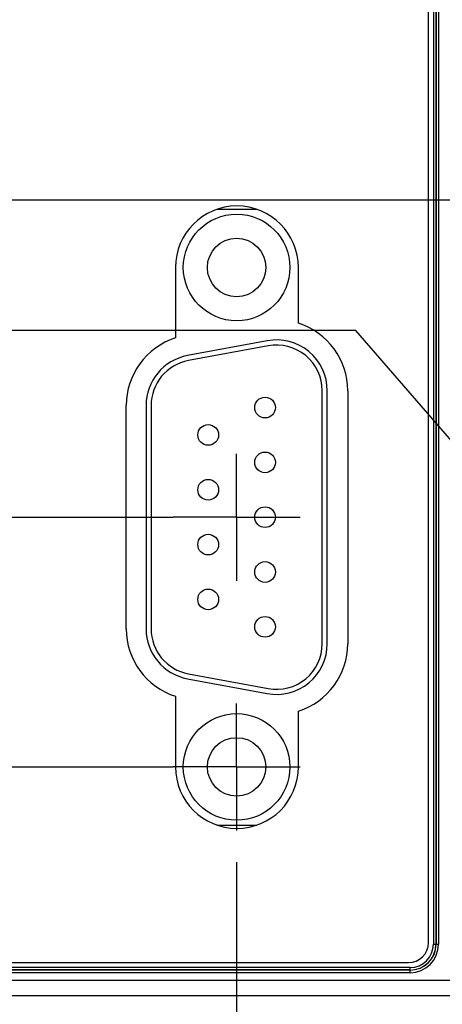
# Model space of a CAD drawing. Header units: inches. Extents: x 0 to 34, y 0 to 22.
# Tile 18 of 118: x 7.6 to 8.4, y 14.4 to 16.3. Entities that reach past the tile are written whole.
import ezdxf

# ---------------------------------------------------------------- set-up
doc = ezdxf.new("R2010")
doc.units = ezdxf.units.IN
doc.header["$LTSCALE"] = 1.87
doc.header["$MEASUREMENT"] = 0
doc.linetypes.add('CENTER', pattern=[0.6, 0.375, -0.075, 0.075, -0.075])
doc.layers.get('0').update_dxf_attribs({"linetype": 'CONTINUOUS'})
doc.layers.add('02___PRT_ALL_AXES', color=7, linetype='CONTINUOUS')
doc.layers.add('DIMENSIONS', color=7, linetype='CONTINUOUS')
doc.styles.get("Standard").update_dxf_attribs({"font": 'txt', "width": 0.8})
doc.dimstyles.new('DIMSTYLE_1', dxfattribs={"dimtxt": 0.125, "dimasz": 0.18, "dimexe": 0.18, "dimexo": 0.0625, "dimgap": 0.09, "dimtad": 0, "dimtih": 1, "dimtoh": 1, "dimzin": 4, "dimdsep": 46, "dimtxsty": 'STANDARD', "dimblk": '_FILLED', "dimblk1": '_FILLED', "dimblk2": '_FILLED', "dimcen": 0.09, "dimadec": 0, "dimazin": 0, "dimtp": 0.01, "dimtm": 0.01, "dimtfac": 1, "dimtofl": 0, "dimtmove": 0, "dimatfit": 3, "dimldrblk": '_FILLED', "dimfxl": 1, "dimtolj": 1, "dimtzin": 4, "dimarcsym": 0})

# ---------------------------------------------------------------- blocks, each defined once
blk = doc.blocks.new('*D6')
at = {"layer": 'DIMENSIONS', "color": 2, "linetype": 'CONTINUOUS'}
blk.add_line((8.9113, 15.9621), (5.0116, 15.9621), dxfattribs=at)
at = {"layer": 'DIMENSIONS', "color": 2, "linetype": 'CONTINUOUS', "insert": (4.9491, 16.0246), "char_height": 0.125, "width": 1.125, "attachment_point": 3, "line_spacing_factor": 0.9}
blk.add_mtext('1.90{\\Ftxt.shx;\\W1.000000;\\H0.125000; }[48.3]', dxfattribs=at)
blk = doc.blocks.new('_FILLED')
at = {"color": 0, "linetype": 'BYBLOCK'}
blk.add_solid([(0, 0), (-1, 0.174), (-1, -0.174)], dxfattribs=at)
blk = doc.blocks.new('*D7')
at = {"layer": 'DIMENSIONS', "color": 2, "linetype": 'CONTINUOUS'}
for p, q in [((8.2296, 15.7058), (5.0116, 15.7058)), ((8.5444, 15.3418), (8.2296, 15.7058)), ((9.0361, 15.3418), (8.5444, 15.3418))]:
    blk.add_line(p, q, dxfattribs=at)
at = {"layer": 'DIMENSIONS', "color": 2, "linetype": 'CONTINUOUS', "insert": (4.9491, 15.7683), "char_height": 0.125, "width": 0.925, "attachment_point": 3, "line_spacing_factor": 0.9}
blk.add_mtext('2.52{\\Ftxt.shx;\\W1.000000;\\H0.125000; }[64]', dxfattribs=at)
blk = doc.blocks.new('*D12')
at = {"layer": 'DIMENSIONS', "color": 2, "linetype": 'CONTINUOUS'}
blk.add_line((10.83, 16.2021), (10.83, 18.551), dxfattribs=at)
at = {"layer": 'DIMENSIONS', "color": 2, "linetype": 'CONTINUOUS', "insert": (10.7675, 18.6135), "char_height": 0.125, "width": 1.225, "attachment_point": 1, "rotation": 90, "line_spacing_factor": 0.9}
blk.add_mtext('5.13{\\Ftxt.shx;\\W1.000000;\\H0.125000; }[130.3]', dxfattribs=at)
blk = doc.blocks.new('*D13')
at = {"layer": 'DIMENSIONS', "color": 2, "linetype": 'CONTINUOUS'}
blk.add_line((12.69, 16.2021), (12.69, 18.551), dxfattribs=at)
at = {"layer": 'DIMENSIONS', "color": 2, "linetype": 'CONTINUOUS', "insert": (12.6275, 18.6135), "char_height": 0.125, "width": 1.225, "attachment_point": 1, "rotation": 90, "line_spacing_factor": 0.9}
blk.add_mtext('6.99{\\Ftxt.shx;\\W1.000000;\\H0.125000; }[177.6]', dxfattribs=at)
blk = doc.blocks.new('*D14')
at = {"layer": 'DIMENSIONS', "color": 2, "linetype": 'CONTINUOUS'}
blk.add_line((16.41, 16.2021), (16.41, 18.551), dxfattribs=at)
at = {"layer": 'DIMENSIONS', "color": 2, "linetype": 'CONTINUOUS', "insert": (16.3475, 18.6135), "char_height": 0.125, "width": 1.325, "attachment_point": 1, "rotation": 90, "line_spacing_factor": 0.9}
blk.add_mtext('10.71{\\Ftxt.shx;\\W1.000000;\\H0.125000; }[272.1]', dxfattribs=at)
blk = doc.blocks.new('*D17')
at = {"layer": 'DIMENSIONS', "color": 2, "linetype": 'CONTINUOUS'}
blk.add_line((7.995, 14.6581), (7.995, 13.707), dxfattribs=at)
at = {"layer": 'DIMENSIONS', "color": 2, "linetype": 'CONTINUOUS', "insert": (7.9325, 13.6445), "char_height": 0.125, "width": 1.125, "attachment_point": 3, "rotation": 90, "line_spacing_factor": 0.9}
blk.add_mtext('2.30{\\Ftxt.shx;\\W1.000000;\\H0.125000; }[58.3]', dxfattribs=at)
blk = doc.blocks.new('*D18')
at = {"layer": 'DIMENSIONS', "color": 2, "linetype": 'CONTINUOUS'}
blk.add_line((9.2237, 15.1542), (9.2237, 13.707), dxfattribs=at)
at = {"layer": 'DIMENSIONS', "color": 2, "linetype": 'CONTINUOUS', "insert": (9.1612, 13.6445), "char_height": 0.125, "width": 1.125, "attachment_point": 3, "rotation": 90, "line_spacing_factor": 0.9}
blk.add_mtext('3.52{\\Ftxt.shx;\\W1.000000;\\H0.125000; }[89.5]', dxfattribs=at)

msp = doc.modelspace()

# ---------------------------------------------------------------- linework, layer by layer
at = {"color": 7, "linetype": 'CONTINUOUS'}
for p, q in [((8.3825, 17.7332), (8.3825, 14.4963)), ((8.3874, 17.7332), (8.3874, 14.4963)), ((8.3878, 17.7332), (8.3878, 14.4963)), ((8.3927, 17.7332), (8.3927, 14.4963)), ((8.3729, 14.4995), (8.3729, 17.73)), ((8.0351, 15.9442), (7.956, 15.9442)), ((7.8745, 15.8297), (7.8745, 15.6908)), ((8.1167, 15.72), (8.1167, 15.8297)), ((8.0552, 15.6852), (7.8982, 15.656)), ((8.057, 15.6754), (7.9, 15.6461)), ((8.1635, 15.0885), (8.1635, 15.5869)), ((8.1735, 15.0885), (8.1735, 15.5869)), ((8.2138, 15.5869), (8.2138, 15.0885)), ((7.7774, 15.1178), (7.7774, 15.5577)), ((7.8165, 15.5577), (7.8165, 15.1177)), ((7.8265, 15.5577), (7.8265, 15.1177)), ((7.8982, 15.0194), (8.0552, 14.9902)), ((7.9, 15.0293), (8.057, 15)), ((7.8745, 14.9847), (7.8745, 14.8457)), ((8.1167, 14.8457), (8.1167, 14.9555)), ((7.9562, 14.7312), (8.035, 14.7312)), ((8.3825, 14.4963), (8.3927, 14.4963)), ((5.8031, 14.4602), (8.3335, 14.4602)), ((8.3367, 14.4505), (5.7999, 14.4505)), ((8.3367, 14.4456), (5.7999, 14.4456)), ((8.3367, 14.4452), (5.7999, 14.4452)), ((8.3367, 14.4403), (5.7999, 14.4403)), ((8.3367, 14.4403), (8.3367, 14.4505)), ((5.799, 14.4255), (8.4259, 14.4255)), ((5.799, 14.3955), (8.4327, 14.3955))]:
    msp.add_line(p, q, dxfattribs=at)
for centre, radius in [((7.995, 15.8297), 0.105), ((7.995, 15.8297), 0.0576), ((8.051, 15.5537), 0.0204), ((7.939, 15.4997), 0.0204), ((8.051, 15.4457), 0.0204), ((7.939, 15.3917), 0.0204), ((8.051, 15.3377), 0.0204), ((7.939, 15.2837), 0.0204), ((8.051, 15.2297), 0.0204), ((7.939, 15.1757), 0.0204), ((8.051, 15.1217), 0.0204), ((7.995, 14.8457), 0.105), ((7.995, 14.8457), 0.0576)]:
    msp.add_circle(centre, radius, dxfattribs=at)
for centre, radius, start, end in [((7.9956, 15.8297), 0.1211, 0, 180), ((8.0741, 15.5869), 0.1397, 0, 72.2494), ((7.9171, 15.5577), 0.1397, 107.7506, 180), ((8.0735, 15.5869), 0.1, 0, 100.5475), ((8.0735, 15.5869), 0.09, 0, 100.5475), ((7.9165, 15.5577), 0.1, 100.5475, 180), ((7.9165, 15.5577), 0.09, 100.5475, 180), ((7.9171, 15.1178), 0.1397, 180, 252.2494), ((7.9165, 15.1177), 0.1, 180, 259.4525), ((7.9165, 15.1177), 0.09, 180, 259.4525), ((8.0735, 15.0885), 0.1, 259.4525, 360), ((8.0735, 15.0885), 0.09, 259.4525, 360), ((8.0741, 15.0885), 0.1397, 287.7506, 360), ((7.9956, 14.8457), 0.1211, 180, 360), ((8.3335, 14.4995), 0.0394, 270, 360), ((8.3367, 14.4963), 0.056, 270, 360), ((8.3367, 14.4963), 0.0511, 270, 360), ((8.3367, 14.4963), 0.0508, 270, 360), ((8.3367, 14.4963), 0.0458, 270, 360)]:
    msp.add_arc(centre, radius, start, end, dxfattribs=at)
at = {"layer": '02___PRT_ALL_AXES', "color": 7, "linetype": 'CENTER'}
for p, q in [((7.995, 15.3377), (7.995, 15.4628)), ((7.2902, 15.3377), (7.8699, 15.3377)), ((7.995, 15.3377), (7.8699, 15.3377)), ((7.995, 15.3377), (7.995, 15.2126)), ((7.995, 15.3377), (8.1088, 15.3377)), ((8.1088, 15.3377), (8.1201, 15.3377)), ((7.995, 14.8457), (7.995, 14.9708)), ((7.2902, 14.8457), (7.8699, 14.8457)), ((7.995, 14.8457), (7.8699, 14.8457)), ((7.995, 14.8457), (7.995, 14.7206)), ((7.995, 14.8457), (8.1175, 14.8457)), ((8.1175, 14.8457), (8.1201, 14.8457))]:
    msp.add_line(p, q, dxfattribs=at)

# ---------------------------------------------------------------- dimensions: what is measured, and where the dimension line sits
at = {"layer": 'DIMENSIONS', "color": 2, "linetype": 'CONTINUOUS'}
for feature_location, offset, dtype, origin, picture, middle in [((16.41, 16.2021), (0, 2.3489), 1, (5.6991, 16.1396), '*D14', (16.41, 19.276)), ((10.83, 16.2021), (0, 2.3489), 1, (5.6991, 16.1396), '*D12', (10.83, 19.226)), ((12.69, 16.2021), (0, 2.3489), 1, (5.6991, 16.1396), '*D13', (12.69, 19.226)), ((8.9113, 15.9621), (-3.8998, 0), 0, (8.9738, 17.8626), '*D6', (4.1366, 15.9621)), ((9.0361, 15.3418), (-4.0246, 0.364), 0, (9.0986, 17.8626), '*D7', (4.2366, 15.7058)), ((9.2237, 15.1542), (0, -1.4472), 1, (5.6991, 15.2167), '*D18', (9.3357, 12.8585)), ((7.995, 14.6581), (0, -0.9511), 1, (5.6991, 14.7206), '*D17', (8.107, 12.8585))]:
    dim = msp.add_ordinate_dim(feature_location=feature_location, offset=offset, dtype=dtype, origin=origin, dimstyle='DIMSTYLE_1', dxfattribs=at)
    dim.commit()
    dim.dimension.update_dxf_attribs({"geometry": picture, "text_midpoint": middle})

doc.saveas('drawing.dxf')
